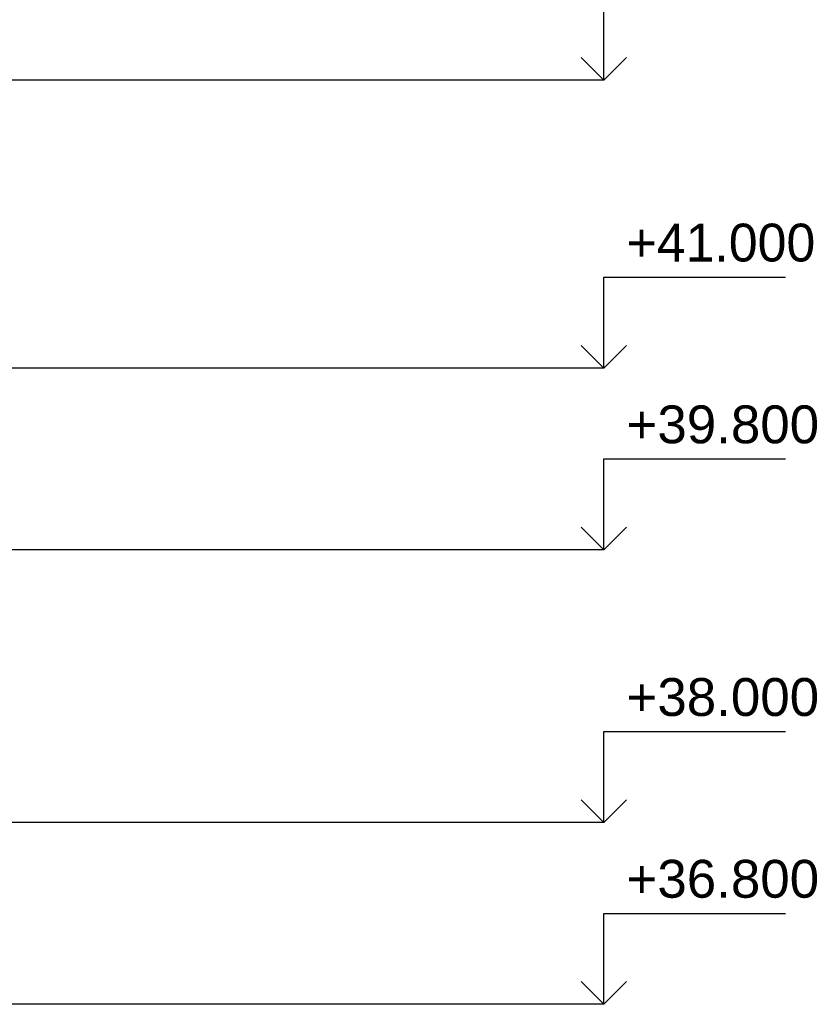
# Model space of a CAD drawing. Header units: millimetres. Extents: x 369815 to 1481759, y -423071 to -27917.
# Tile 89 of 256: x 397156 to 402376, y -182226 to -175726. Entities that reach past the tile are written whole.
import ezdxf

# ---------------------------------------------------------------- set-up
doc = ezdxf.new("R2010")
doc.units = ezdxf.units.MM
doc.layers.add('Размерная линия_ общее', color=7, linetype='Continuous', lineweight=25)
doc.styles.add('ARIAL', font='arial.ttf')

# ---------------------------------------------------------------- blocks, each defined once
blk = doc.blocks.new('COMPLEX_ELEVATIONDIM_0')
at = {"layer": 'Размерная линия_ общее', "color": 7, "linetype": 'Continuous', "lineweight": 25, "transparency": 33554687}
for p, q in [((-66335.2, -156366.8), (-66335.2, -155766.8)), ((-66335.2, -156366.8), (-66485.2, -156216.8)), ((-66335.2, -156366.8), (-66185.2, -156216.8)), ((-66335.2, -156366.8), (-71824.6, -156366.8)), ((-66335.2, -156366.8), (-66335.2, -156366.8)), ((-66335.2, -156366.8), (-66335.2, -156366.8)), ((-66335.2, -156366.8), (-66335.2, -156366.8)), ((-66335.2, -156366.8), (-66335.2, -156366.8)), ((-66335.2, -158266.8), (-66335.2, -157666.8)), ((-66335.2, -157666.8), (-65135.2, -157666.8)), ((-66335.2, -158266.8), (-66485.2, -158116.8)), ((-66335.2, -158266.8), (-66185.2, -158116.8)), ((-66335.2, -158266.8), (-71824.6, -158266.8)), ((-66335.2, -158266.8), (-66335.2, -158266.8)), ((-66335.2, -158266.8), (-66335.2, -158266.8)), ((-66335.2, -158266.8), (-66335.2, -158266.8)), ((-66335.2, -158266.8), (-66335.2, -158266.8)), ((-66335.2, -159466.8), (-66335.2, -158866.8)), ((-66335.2, -158866.8), (-65135.2, -158866.8)), ((-66335.2, -159466.8), (-66485.2, -159316.8)), ((-66335.2, -159466.8), (-66185.2, -159316.8)), ((-66335.2, -159466.8), (-71824.6, -159466.8)), ((-66335.2, -159466.8), (-66335.2, -159466.8)), ((-66335.2, -159466.8), (-66335.2, -159466.8)), ((-66335.2, -159466.8), (-66335.2, -159466.8)), ((-66335.2, -159466.8), (-66335.2, -159466.8)), ((-66335.2, -161266.8), (-66335.2, -160666.8)), ((-66335.2, -160666.8), (-65135.2, -160666.8)), ((-66335.2, -161266.8), (-66485.2, -161116.8)), ((-66335.2, -161266.8), (-66185.2, -161116.8)), ((-66335.2, -161266.8), (-71824.6, -161266.8)), ((-66335.2, -161266.8), (-66335.2, -161266.8)), ((-66335.2, -161266.8), (-66335.2, -161266.8)), ((-66335.2, -161266.8), (-66335.2, -161266.8)), ((-66335.2, -161266.8), (-66335.2, -161266.8)), ((-66335.2, -162466.8), (-66335.2, -161866.8)), ((-66335.2, -161866.8), (-65135.2, -161866.8)), ((-66335.2, -162466.8), (-66485.2, -162316.8)), ((-66335.2, -162466.8), (-66185.2, -162316.8)), ((-66335.2, -162466.8), (-71824.6, -162466.8)), ((-66335.2, -162466.8), (-66335.2, -162466.8)), ((-66335.2, -162466.8), (-66335.2, -162466.8)), ((-66335.2, -162466.8), (-66335.2, -162466.8)), ((-66335.2, -162466.8), (-66335.2, -162466.8))]:
    blk.add_line(p, q, dxfattribs=at)
at = {"layer": 'Размерная линия_ общее', "color": 7, "linetype": 'Continuous', "lineweight": 25, "transparency": 33554687, "char_height": 250, "attachment_point": 7, "style": 'ARIAL'}
for s, insert, width in [('\\W0.98;+41.000', (-66185.2, -157566.8), 1394.594), ('\\W1.00;+39.800', (-66185.2, -158766.8), 1396.45), ('\\W1.00;+38.000', (-66185.2, -160566.8), 1396.45), ('\\W1.00;+36.800', (-66185.2, -161766.8), 1396.45)]:
    blk.add_mtext(s, dxfattribs=dict(at, insert=insert, width=width))

msp = doc.modelspace()

# ---------------------------------------------------------------- block references
at = {"layer": 'Размерная линия_ общее', "color": 7, "linetype": 'Continuous', "lineweight": 25, "transparency": 33554687}
msp.add_blockref('COMPLEX_ELEVATIONDIM_0', (467347.7, -19759), dxfattribs=at)

doc.saveas('drawing.dxf')
